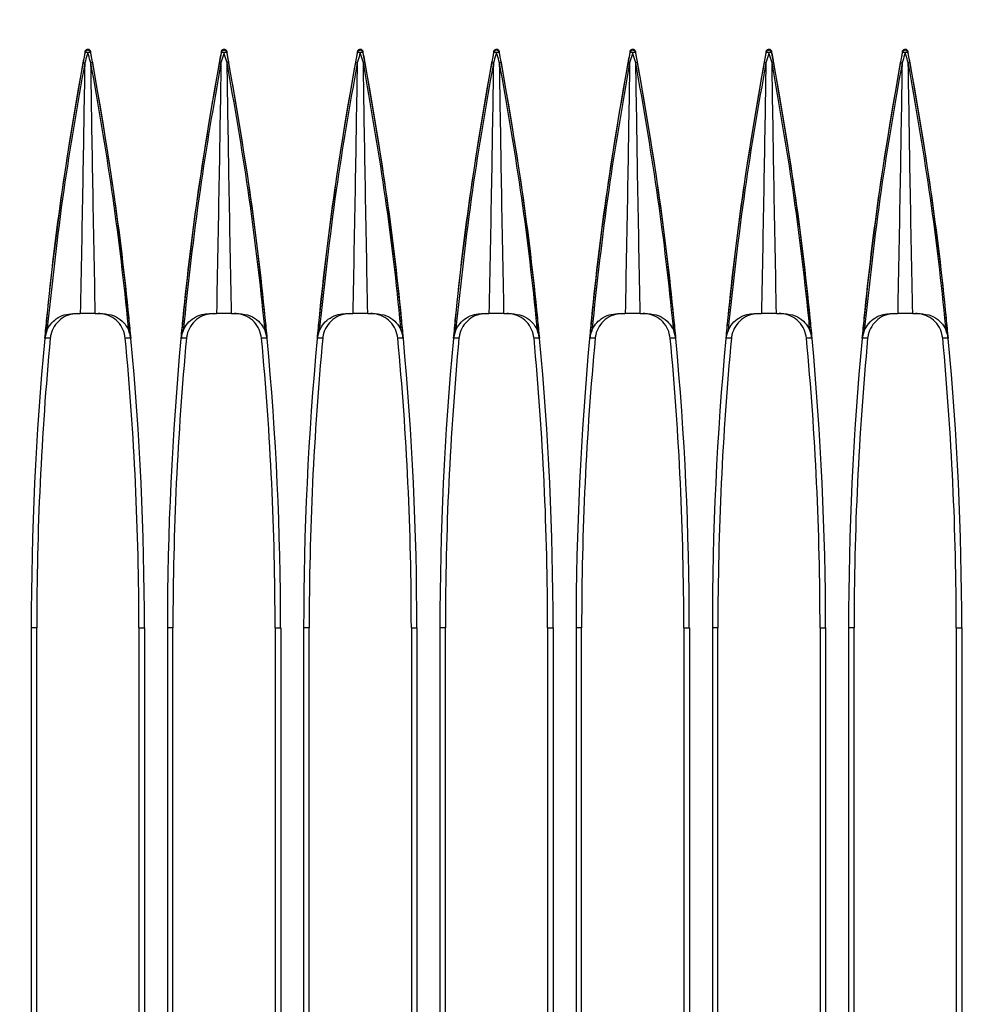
# Model space of a CAD drawing. Header units: millimetres. Extents: x 25 to 1935, y 715 to 2336.
# Tile 145 of 252: x 1314 to 1328, y 1004 to 1018. Entities that reach past the tile are written whole.
import ezdxf

# ---------------------------------------------------------------- set-up
doc = ezdxf.new("R2010")
doc.units = ezdxf.units.MM
doc.header["$LTSCALE"] = 2
doc.layers.get('0').update_dxf_attribs({"color": 2})
doc.styles.add('FS2312', font='simsun.ttf', dxfattribs={"width": 0.8})
doc.dimstyles.new('STANDARD$0', dxfattribs={"dimtxt": 3.5, "dimasz": 3, "dimexe": 1.5, "dimexo": 0.5, "dimgap": 1.5, "dimtad": 1, "dimdec": 1, "dimlfac": 5, "dimdsep": 46, "dimtxsty": 'FS2312', "dimblk1": 'OPEN', "dimblk2": 'OPEN', "dimsah": 1, "dimcen": 0, "dimclrd": 4, "dimclre": 4, "dimclrt": 4, "dimadec": 0, "dimazin": 0, "dimtfac": 1, "dimtdec": 1, "dimtmove": 1, "dimatfit": 0, "dimldrblk": 'OPEN', "dimfxl": 1, "dimtolj": 1, "dimtzin": 0, "dimlwd": 18, "dimlwe": 18, "dimarcsym": 1})

# ---------------------------------------------------------------- blocks, each defined once
blk = doc.blocks.new('_OPEN')
at = {"color": 0}
for p, q in [((-0.966, 0.259), (0, 0)), ((0, 0), (-1, 0)), ((0, 0), (-0.966, -0.259))]:
    blk.add_line(p, q, dxfattribs=at)
blk = doc.blocks.new('*D46')
at = {"color": 4, "lineweight": 18, "transparency": 16777216}
for p, q in [((1275.228, 1018.123), (1275.228, 1070.112)), ((1397.628, 1018.515), (1397.628, 1070.112)), ((1278.228, 1068.612), (1394.628, 1068.612))]:
    blk.add_line(p, q, dxfattribs=at)
at = {"layer": 'Defpoints', "color": 0, "transparency": 16777216}
for p in [(1397.628, 1068.612), (1397.628, 1018.015), (1275.228, 1017.623)]:
    blk.add_point(p, dxfattribs=at)
at = {"color": 4, "lineweight": 18, "transparency": 16777216, "xscale": 3, "yscale": 3, "zscale": 3, "rotation": 180}
blk.add_blockref('_OPEN', (1275.228, 1068.612), dxfattribs=at)
at = {"color": 4, "lineweight": 18, "transparency": 16777216, "xscale": 3, "yscale": 3, "zscale": 3}
blk.add_blockref('_OPEN', (1397.628, 1068.612), dxfattribs=at)
at = {"color": 4, "transparency": 16777216, "insert": (1336.428, 1071.862), "char_height": 3.5, "attachment_point": 5, "style": 'FS2312'}
blk.add_mtext('\\A1;612', dxfattribs=at)

msp = doc.modelspace()

# ---------------------------------------------------------------- linework, layer by layer
at = {"color": 2, "linetype": 'Continuous', "lineweight": 30}
for p, q in [((1315.389, 1017.655), (1315.389, 1017.67)), ((1315.467, 1017.67), (1315.467, 1017.655)), ((1317.389, 1017.655), (1317.389, 1017.67)), ((1317.467, 1017.67), (1317.467, 1017.655)), ((1319.389, 1017.655), (1319.389, 1017.67)), ((1319.467, 1017.67), (1319.467, 1017.655)), ((1321.389, 1017.655), (1321.389, 1017.67)), ((1321.467, 1017.67), (1321.467, 1017.655)), ((1323.389, 1017.655), (1323.389, 1017.67)), ((1323.467, 1017.67), (1323.467, 1017.655)), ((1325.389, 1017.655), (1325.389, 1017.67)), ((1325.467, 1017.67), (1325.467, 1017.655)), ((1327.389, 1017.655), (1327.389, 1017.67)), ((1327.467, 1017.67), (1327.467, 1017.655)), ((1315.21, 1013.82), (1315.318, 1013.82)), ((1315.538, 1013.82), (1315.646, 1013.82)), ((1317.21, 1013.82), (1317.318, 1013.82)), ((1317.538, 1013.82), (1317.646, 1013.82)), ((1319.21, 1013.82), (1319.318, 1013.82)), ((1319.538, 1013.82), (1319.646, 1013.82)), ((1321.21, 1013.82), (1321.318, 1013.82)), ((1321.538, 1013.82), (1321.646, 1013.82)), ((1323.21, 1013.82), (1323.318, 1013.82)), ((1323.538, 1013.82), (1323.646, 1013.82)), ((1325.21, 1013.82), (1325.318, 1013.82)), ((1325.538, 1013.82), (1325.646, 1013.82)), ((1327.21, 1013.82), (1327.318, 1013.82)), ((1327.538, 1013.82), (1327.646, 1013.82)), ((1314.597, 1009.204), (1314.597, 918.637)), ((1314.678, 1009.204), (1314.597, 1009.204)), ((1314.678, 990.62), (1314.678, 1009.204)), ((1316.178, 1009.204), (1316.26, 1009.204)), ((1316.178, 1009.204), (1316.178, 990.62)), ((1316.26, 1009.204), (1316.26, 918.637)), ((1316.597, 1009.204), (1316.597, 918.637)), ((1316.678, 1009.204), (1316.597, 1009.204)), ((1316.678, 990.62), (1316.678, 1009.204)), ((1318.178, 1009.204), (1318.26, 1009.204)), ((1318.178, 1009.204), (1318.178, 990.62)), ((1318.26, 1009.204), (1318.26, 918.637)), ((1318.597, 1009.204), (1318.597, 918.637)), ((1318.678, 1009.204), (1318.597, 1009.204)), ((1318.678, 990.62), (1318.678, 1009.204)), ((1320.178, 1009.204), (1320.26, 1009.204)), ((1320.178, 1009.204), (1320.178, 990.62)), ((1320.26, 1009.204), (1320.26, 918.637)), ((1320.597, 1009.204), (1320.597, 918.637)), ((1320.678, 1009.204), (1320.597, 1009.204)), ((1320.678, 990.62), (1320.678, 1009.204)), ((1322.178, 1009.204), (1322.26, 1009.204)), ((1322.178, 1009.204), (1322.178, 990.62)), ((1322.26, 1009.204), (1322.26, 918.637)), ((1322.597, 1009.204), (1322.597, 918.637)), ((1322.678, 1009.204), (1322.597, 1009.204)), ((1322.678, 990.62), (1322.678, 1009.204)), ((1324.178, 1009.204), (1324.26, 1009.204)), ((1324.178, 1009.204), (1324.178, 990.62)), ((1324.26, 1009.204), (1324.26, 918.637)), ((1324.597, 1009.204), (1324.597, 918.637)), ((1324.678, 1009.204), (1324.597, 1009.204)), ((1324.678, 990.62), (1324.678, 1009.204)), ((1326.178, 1009.204), (1326.26, 1009.204)), ((1326.178, 1009.204), (1326.178, 990.62)), ((1326.26, 1009.204), (1326.26, 918.637)), ((1326.597, 1009.204), (1326.597, 918.637)), ((1326.678, 1009.204), (1326.597, 1009.204)), ((1326.678, 990.62), (1326.678, 1009.204)), ((1328.178, 1009.204), (1328.26, 1009.204)), ((1328.178, 1009.204), (1328.178, 990.62)), ((1328.26, 1009.204), (1328.26, 918.637))]:
    msp.add_line(p, q, dxfattribs=at)
at = {"color": 2, "linetype": 'Continuous', "lineweight": 30, "flags": 128}
for points in [[(1314.877, 1013.458), (1314.838, 1013.458), (1314.829, 1013.458), (1314.8, 1013.458), (1314.799, 1013.458)], [(1316.058, 1013.458), (1316.057, 1013.458), (1316.018, 1013.458), (1315.979, 1013.458)], [(1316.877, 1013.458), (1316.838, 1013.458), (1316.8, 1013.458), (1316.799, 1013.458)], [(1318.058, 1013.458), (1318.057, 1013.458), (1318.018, 1013.458), (1317.979, 1013.458)], [(1318.877, 1013.458), (1318.838, 1013.458), (1318.8, 1013.458), (1318.799, 1013.458)], [(1320.058, 1013.458), (1320.057, 1013.458), (1320.018, 1013.458), (1319.979, 1013.458)], [(1320.877, 1013.458), (1320.838, 1013.458), (1320.8, 1013.458), (1320.799, 1013.458)], [(1322.058, 1013.458), (1322.057, 1013.458), (1322.018, 1013.458), (1321.979, 1013.458)], [(1322.877, 1013.458), (1322.838, 1013.458), (1322.829, 1013.458), (1322.8, 1013.458), (1322.799, 1013.458)], [(1324.058, 1013.458), (1324.057, 1013.458), (1324.018, 1013.458), (1323.979, 1013.458)], [(1324.877, 1013.458), (1324.838, 1013.458), (1324.8, 1013.458), (1324.799, 1013.458)], [(1326.058, 1013.458), (1326.057, 1013.458), (1326.018, 1013.458), (1325.979, 1013.458)], [(1326.877, 1013.458), (1326.838, 1013.458), (1326.8, 1013.458), (1326.799, 1013.458)], [(1328.058, 1013.458), (1328.057, 1013.458), (1328.018, 1013.458), (1327.979, 1013.458)]]:
    msp.add_lwpolyline(points, dxfattribs=at)
at = {"color": 2, "linetype": 'Continuous', "lineweight": 30}
for centre, radius, start, end in [((1315.428, 1017.646), 0.0402, 12.6345, 167.3655), ((1317.428, 1017.646), 0.0402, 12.6345, 167.3655), ((1319.428, 1017.646), 0.0402, 12.6345, 167.3655), ((1321.428, 1017.646), 0.0402, 12.6345, 167.3655), ((1323.428, 1017.646), 0.0402, 12.6345, 167.3655), ((1325.428, 1017.646), 0.0402, 12.6345, 167.3655), ((1327.428, 1017.646), 0.0402, 12.6345, 167.3655), ((1360.228, 1009.204), 45.631, 169.3088, 180), ((1315.398, 1017.535), 0.121, 75.3232, 94.1449), ((1315.459, 1017.535), 0.121, 85.8551, 104.6768), ((1270.628, 1009.204), 45.631, 0, 10.6912), ((1362.228, 1009.204), 45.631, 169.3088, 180), ((1317.398, 1017.535), 0.121, 75.3232, 94.1449), ((1317.459, 1017.535), 0.121, 85.8551, 104.6768), ((1272.628, 1009.204), 45.631, 0, 10.6912), ((1364.228, 1009.204), 45.631, 169.3088, 180), ((1319.398, 1017.535), 0.121, 75.3232, 94.1449), ((1319.459, 1017.535), 0.121, 85.8551, 104.6768), ((1274.628, 1009.204), 45.631, 0, 10.6912), ((1366.228, 1009.204), 45.631, 169.3088, 180), ((1321.398, 1017.535), 0.121, 75.3232, 94.1449), ((1321.459, 1017.535), 0.121, 85.8551, 104.6768), ((1276.628, 1009.204), 45.631, 0, 10.6912), ((1368.228, 1009.204), 45.631, 169.3088, 180), ((1323.398, 1017.535), 0.121, 75.3232, 94.1449), ((1323.459, 1017.535), 0.121, 85.8551, 104.6768), ((1278.628, 1009.204), 45.631, 0, 10.6912), ((1370.228, 1009.204), 45.631, 169.3088, 180), ((1325.398, 1017.535), 0.121, 75.3232, 94.1449), ((1325.459, 1017.535), 0.121, 85.8551, 104.6768), ((1280.628, 1009.204), 45.631, 0, 10.6912), ((1372.228, 1009.204), 45.631, 169.3088, 180), ((1327.398, 1017.535), 0.121, 75.3232, 94.1449), ((1327.459, 1017.535), 0.121, 85.8551, 104.6768), ((1282.628, 1009.204), 45.631, 0, 10.6912), ((1360.228, 1009.204), 45.55, 174.6418, 180), ((1270.628, 1009.204), 45.55, 0, 5.3582), ((1362.228, 1009.204), 45.55, 174.6418, 180), ((1272.628, 1009.204), 45.55, 0, 5.3582), ((1364.228, 1009.204), 45.55, 174.6418, 180), ((1274.628, 1009.204), 45.55, 0, 5.3582), ((1366.228, 1009.204), 45.55, 174.6418, 180), ((1276.628, 1009.204), 45.55, 0, 5.3582), ((1368.228, 1009.204), 45.55, 174.6418, 180), ((1278.628, 1009.204), 45.55, 0, 5.3582), ((1370.228, 1009.204), 45.55, 174.6418, 180), ((1280.628, 1009.204), 45.55, 0, 5.3582), ((1372.228, 1009.204), 45.55, 174.6418, 180), ((1282.628, 1009.204), 45.55, 0, 5.3582)]:
    msp.add_arc(centre, radius, start, end, dxfattribs=at)
for points, knots in [([(1315.389, 1017.67), (1315.39, 1017.674), (1315.393, 1017.683), (1315.402, 1017.694), (1315.414, 1017.701), (1315.428, 1017.704), (1315.441, 1017.702), (1315.453, 1017.695), (1315.462, 1017.685), (1315.466, 1017.676), (1315.467, 1017.671), (1315.467, 1017.67)], [0, 0, 0, 0, 0.126498, 0.253099, 0.376888, 0.496626, 0.613748, 0.73071, 0.849898, 0.972797, 1, 1, 1, 1]), ([(1317.389, 1017.67), (1317.39, 1017.674), (1317.393, 1017.683), (1317.402, 1017.694), (1317.414, 1017.701), (1317.428, 1017.704), (1317.441, 1017.702), (1317.453, 1017.695), (1317.462, 1017.685), (1317.466, 1017.676), (1317.467, 1017.671), (1317.467, 1017.67)], [0, 0, 0, 0, 0.126498, 0.253099, 0.376888, 0.496626, 0.613748, 0.73071, 0.849898, 0.972797, 1, 1, 1, 1]), ([(1319.389, 1017.67), (1319.39, 1017.674), (1319.393, 1017.683), (1319.402, 1017.694), (1319.414, 1017.701), (1319.428, 1017.704), (1319.441, 1017.702), (1319.453, 1017.695), (1319.462, 1017.685), (1319.466, 1017.676), (1319.467, 1017.671), (1319.467, 1017.67)], [0, 0, 0, 0, 0.126498, 0.253099, 0.376888, 0.496626, 0.613748, 0.73071, 0.849898, 0.972797, 1, 1, 1, 1]), ([(1321.389, 1017.67), (1321.39, 1017.674), (1321.393, 1017.683), (1321.402, 1017.694), (1321.414, 1017.701), (1321.428, 1017.704), (1321.441, 1017.702), (1321.453, 1017.695), (1321.462, 1017.685), (1321.466, 1017.676), (1321.467, 1017.671), (1321.467, 1017.67)], [0, 0, 0, 0, 0.126498, 0.253099, 0.376888, 0.496626, 0.613748, 0.73071, 0.849898, 0.972797, 1, 1, 1, 1]), ([(1323.389, 1017.67), (1323.39, 1017.674), (1323.393, 1017.683), (1323.402, 1017.694), (1323.414, 1017.701), (1323.428, 1017.704), (1323.441, 1017.702), (1323.453, 1017.695), (1323.462, 1017.685), (1323.466, 1017.676), (1323.467, 1017.671), (1323.467, 1017.67)], [0, 0, 0, 0, 0.126498, 0.253099, 0.376888, 0.496626, 0.613748, 0.73071, 0.849898, 0.972797, 1, 1, 1, 1]), ([(1325.389, 1017.67), (1325.39, 1017.674), (1325.393, 1017.683), (1325.402, 1017.694), (1325.414, 1017.701), (1325.428, 1017.704), (1325.441, 1017.702), (1325.453, 1017.695), (1325.462, 1017.685), (1325.466, 1017.676), (1325.467, 1017.671), (1325.467, 1017.67)], [0, 0, 0, 0, 0.126498, 0.253099, 0.376888, 0.496626, 0.613748, 0.73071, 0.849898, 0.972797, 1, 1, 1, 1]), ([(1327.389, 1017.67), (1327.39, 1017.674), (1327.393, 1017.683), (1327.402, 1017.694), (1327.414, 1017.701), (1327.428, 1017.704), (1327.441, 1017.702), (1327.453, 1017.695), (1327.462, 1017.685), (1327.466, 1017.676), (1327.467, 1017.671), (1327.467, 1017.67)], [0, 0, 0, 0, 0.126498, 0.253099, 0.376888, 0.496626, 0.613748, 0.73071, 0.849898, 0.972797, 1, 1, 1, 1]), ([(1315.361, 1017.506), (1315.363, 1017.516), (1315.373, 1017.566), (1315.382, 1017.616), (1315.389, 1017.655)], [0, 0, 0, 0, 0.207403, 1, 1, 1, 1]), ([(1315.428, 1017.651), (1315.416, 1017.612), (1315.401, 1017.562), (1315.386, 1017.512), (1315.383, 1017.502), (1315.383, 1017.502)], [0, 0, 0, 0, 0.791914, 0.999923, 1, 1, 1, 1]), ([(1315.474, 1017.502), (1315.474, 1017.502), (1315.471, 1017.512), (1315.455, 1017.562), (1315.44, 1017.612), (1315.428, 1017.651)], [0, 0, 0, 0, 0.000077, 0.208086, 1, 1, 1, 1]), ([(1315.467, 1017.655), (1315.475, 1017.616), (1315.484, 1017.566), (1315.493, 1017.516), (1315.495, 1017.506)], [0, 0, 0, 0, 0.792522, 1, 1, 1, 1]), ([(1317.361, 1017.506), (1317.363, 1017.516), (1317.373, 1017.566), (1317.382, 1017.616), (1317.389, 1017.655)], [0, 0, 0, 0, 0.207403, 1, 1, 1, 1]), ([(1317.428, 1017.651), (1317.416, 1017.612), (1317.401, 1017.562), (1317.386, 1017.512), (1317.383, 1017.502), (1317.383, 1017.502)], [0, 0, 0, 0, 0.791914, 0.999923, 1, 1, 1, 1]), ([(1317.474, 1017.502), (1317.474, 1017.502), (1317.471, 1017.512), (1317.455, 1017.562), (1317.44, 1017.612), (1317.428, 1017.651)], [0, 0, 0, 0, 0.000077, 0.208086, 1, 1, 1, 1]), ([(1317.467, 1017.655), (1317.475, 1017.616), (1317.484, 1017.566), (1317.493, 1017.516), (1317.495, 1017.506)], [0, 0, 0, 0, 0.792522, 1, 1, 1, 1]), ([(1319.361, 1017.506), (1319.363, 1017.516), (1319.373, 1017.566), (1319.382, 1017.616), (1319.389, 1017.655)], [0, 0, 0, 0, 0.2074033, 1, 1, 1, 1]), ([(1319.428, 1017.651), (1319.416, 1017.612), (1319.401, 1017.562), (1319.386, 1017.512), (1319.383, 1017.502), (1319.383, 1017.502)], [0, 0, 0, 0, 0.791914, 0.999923, 1, 1, 1, 1]), ([(1319.474, 1017.502), (1319.474, 1017.502), (1319.471, 1017.512), (1319.455, 1017.562), (1319.44, 1017.612), (1319.428, 1017.651)], [0, 0, 0, 0, 0.000077, 0.208086, 1, 1, 1, 1]), ([(1319.467, 1017.655), (1319.475, 1017.616), (1319.484, 1017.566), (1319.493, 1017.516), (1319.495, 1017.506)], [0, 0, 0, 0, 0.792522, 1, 1, 1, 1]), ([(1321.361, 1017.506), (1321.363, 1017.516), (1321.373, 1017.566), (1321.382, 1017.616), (1321.389, 1017.655)], [0, 0, 0, 0, 0.2074033, 1, 1, 1, 1]), ([(1321.428, 1017.651), (1321.416, 1017.612), (1321.401, 1017.562), (1321.386, 1017.512), (1321.383, 1017.502), (1321.383, 1017.502)], [0, 0, 0, 0, 0.791914, 0.999923, 1, 1, 1, 1]), ([(1321.474, 1017.502), (1321.474, 1017.502), (1321.471, 1017.512), (1321.455, 1017.562), (1321.44, 1017.612), (1321.428, 1017.651)], [0, 0, 0, 0, 0.000077, 0.208086, 1, 1, 1, 1]), ([(1321.467, 1017.655), (1321.475, 1017.616), (1321.484, 1017.566), (1321.493, 1017.516), (1321.495, 1017.506)], [0, 0, 0, 0, 0.792522, 1, 1, 1, 1]), ([(1323.361, 1017.506), (1323.363, 1017.516), (1323.373, 1017.566), (1323.382, 1017.616), (1323.389, 1017.655)], [0, 0, 0, 0, 0.2074033, 1, 1, 1, 1]), ([(1323.428, 1017.651), (1323.416, 1017.612), (1323.401, 1017.562), (1323.386, 1017.512), (1323.383, 1017.502), (1323.383, 1017.502)], [0, 0, 0, 0, 0.791914, 0.999923, 1, 1, 1, 1]), ([(1323.474, 1017.502), (1323.474, 1017.502), (1323.471, 1017.512), (1323.455, 1017.562), (1323.44, 1017.612), (1323.428, 1017.651)], [0, 0, 0, 0, 0.000077, 0.208086, 1, 1, 1, 1]), ([(1323.467, 1017.655), (1323.475, 1017.616), (1323.484, 1017.566), (1323.493, 1017.516), (1323.495, 1017.506)], [0, 0, 0, 0, 0.792522, 1, 1, 1, 1]), ([(1325.361, 1017.506), (1325.363, 1017.516), (1325.373, 1017.566), (1325.382, 1017.616), (1325.389, 1017.655)], [0, 0, 0, 0, 0.207403, 1, 1, 1, 1]), ([(1325.428, 1017.651), (1325.416, 1017.612), (1325.401, 1017.562), (1325.386, 1017.512), (1325.383, 1017.502), (1325.383, 1017.502)], [0, 0, 0, 0, 0.791914, 0.999923, 1, 1, 1, 1]), ([(1325.474, 1017.502), (1325.474, 1017.502), (1325.471, 1017.512), (1325.455, 1017.562), (1325.44, 1017.612), (1325.428, 1017.651)], [0, 0, 0, 0, 0.000077, 0.208086, 1, 1, 1, 1]), ([(1325.467, 1017.655), (1325.475, 1017.616), (1325.484, 1017.566), (1325.493, 1017.516), (1325.495, 1017.506)], [0, 0, 0, 0, 0.792522, 1, 1, 1, 1]), ([(1327.361, 1017.506), (1327.363, 1017.516), (1327.373, 1017.566), (1327.382, 1017.616), (1327.389, 1017.655)], [0, 0, 0, 0, 0.207403, 1, 1, 1, 1]), ([(1327.428, 1017.651), (1327.416, 1017.612), (1327.401, 1017.562), (1327.386, 1017.512), (1327.383, 1017.502), (1327.383, 1017.502)], [0, 0, 0, 0, 0.791914, 0.999923, 1, 1, 1, 1]), ([(1327.474, 1017.502), (1327.474, 1017.502), (1327.471, 1017.512), (1327.455, 1017.562), (1327.44, 1017.612), (1327.428, 1017.651)], [0, 0, 0, 0, 0.000077, 0.208086, 1, 1, 1, 1]), ([(1327.467, 1017.655), (1327.475, 1017.616), (1327.484, 1017.566), (1327.493, 1017.516), (1327.495, 1017.506)], [0, 0, 0, 0, 0.792522, 1, 1, 1, 1]), ([(1314.799, 1013.458), (1314.808, 1013.557), (1314.878, 1014.285), (1315.039, 1015.639), (1315.254, 1016.884), (1315.361, 1017.506)], [0, 0, 0, 0, 0.073363, 0.53668, 1, 1, 1, 1]), ([(1315.383, 1017.502), (1315.274, 1016.88), (1315.045, 1015.575), (1314.902, 1014.258), (1314.827, 1013.568)], [0, 0, 0, 0, 0.476437, 1, 1, 1, 1]), ([(1315.383, 1017.502), (1315.373, 1016.908), (1315.354, 1015.681), (1315.33, 1014.453), (1315.318, 1013.82)], [0, 0, 0, 0, 0.48457, 1, 1, 1, 1]), ([(1316.03, 1013.568), (1316.024, 1013.63), (1315.955, 1014.321), (1315.798, 1015.637), (1315.582, 1016.88), (1315.474, 1017.502)], [0, 0, 0, 0, 0.04722, 0.52362, 1, 1, 1, 1]), ([(1315.538, 1013.82), (1315.526, 1014.453), (1315.502, 1015.681), (1315.483, 1016.908), (1315.474, 1017.502)], [0, 0, 0, 0, 0.51543, 1, 1, 1, 1]), ([(1315.495, 1017.506), (1315.602, 1016.884), (1315.817, 1015.639), (1315.978, 1014.285), (1316.048, 1013.557), (1316.058, 1013.458)], [0, 0, 0, 0, 0.463268, 0.926536, 1, 1, 1, 1]), ([(1316.799, 1013.458), (1316.808, 1013.557), (1316.878, 1014.285), (1317.039, 1015.639), (1317.254, 1016.884), (1317.361, 1017.506)], [0, 0, 0, 0, 0.073363, 0.53668, 1, 1, 1, 1]), ([(1317.383, 1017.502), (1317.274, 1016.88), (1317.045, 1015.575), (1316.902, 1014.258), (1316.827, 1013.568)], [0, 0, 0, 0, 0.476437, 1, 1, 1, 1]), ([(1317.383, 1017.502), (1317.373, 1016.908), (1317.354, 1015.681), (1317.33, 1014.453), (1317.318, 1013.82)], [0, 0, 0, 0, 0.48457, 1, 1, 1, 1]), ([(1318.03, 1013.568), (1318.024, 1013.63), (1317.955, 1014.321), (1317.798, 1015.637), (1317.582, 1016.88), (1317.474, 1017.502)], [0, 0, 0, 0, 0.04722, 0.52362, 1, 1, 1, 1]), ([(1317.538, 1013.82), (1317.526, 1014.453), (1317.502, 1015.681), (1317.483, 1016.908), (1317.474, 1017.502)], [0, 0, 0, 0, 0.51543, 1, 1, 1, 1]), ([(1317.495, 1017.506), (1317.602, 1016.884), (1317.817, 1015.639), (1317.978, 1014.285), (1318.048, 1013.557), (1318.058, 1013.458)], [0, 0, 0, 0, 0.463268, 0.9265359, 1, 1, 1, 1]), ([(1318.799, 1013.458), (1318.808, 1013.557), (1318.878, 1014.285), (1319.039, 1015.639), (1319.254, 1016.884), (1319.361, 1017.506)], [0, 0, 0, 0, 0.073363, 0.53668, 1, 1, 1, 1]), ([(1319.383, 1017.502), (1319.274, 1016.88), (1319.045, 1015.575), (1318.902, 1014.258), (1318.827, 1013.568)], [0, 0, 0, 0, 0.476437, 1, 1, 1, 1]), ([(1319.383, 1017.502), (1319.373, 1016.908), (1319.354, 1015.681), (1319.33, 1014.453), (1319.318, 1013.82)], [0, 0, 0, 0, 0.48457, 1, 1, 1, 1]), ([(1320.03, 1013.568), (1320.024, 1013.63), (1319.955, 1014.321), (1319.798, 1015.637), (1319.582, 1016.88), (1319.474, 1017.502)], [0, 0, 0, 0, 0.04722, 0.52362, 1, 1, 1, 1]), ([(1319.538, 1013.82), (1319.526, 1014.453), (1319.502, 1015.681), (1319.483, 1016.908), (1319.474, 1017.502)], [0, 0, 0, 0, 0.51543, 1, 1, 1, 1]), ([(1319.495, 1017.506), (1319.602, 1016.884), (1319.817, 1015.639), (1319.978, 1014.285), (1320.048, 1013.557), (1320.058, 1013.458)], [0, 0, 0, 0, 0.463268, 0.926536, 1, 1, 1, 1]), ([(1320.799, 1013.458), (1320.808, 1013.557), (1320.878, 1014.285), (1321.039, 1015.639), (1321.254, 1016.884), (1321.361, 1017.506)], [0, 0, 0, 0, 0.073363, 0.53668, 1, 1, 1, 1]), ([(1321.383, 1017.502), (1321.274, 1016.88), (1321.045, 1015.575), (1320.902, 1014.258), (1320.827, 1013.568)], [0, 0, 0, 0, 0.476437, 1, 1, 1, 1]), ([(1321.383, 1017.502), (1321.373, 1016.908), (1321.354, 1015.681), (1321.33, 1014.453), (1321.318, 1013.82)], [0, 0, 0, 0, 0.48457, 1, 1, 1, 1]), ([(1322.03, 1013.568), (1322.024, 1013.63), (1321.955, 1014.321), (1321.798, 1015.637), (1321.582, 1016.88), (1321.474, 1017.502)], [0, 0, 0, 0, 0.04722, 0.52362, 1, 1, 1, 1]), ([(1321.538, 1013.82), (1321.526, 1014.453), (1321.502, 1015.681), (1321.483, 1016.908), (1321.474, 1017.502)], [0, 0, 0, 0, 0.51543, 1, 1, 1, 1]), ([(1321.495, 1017.506), (1321.602, 1016.884), (1321.817, 1015.639), (1321.978, 1014.285), (1322.048, 1013.557), (1322.058, 1013.458)], [0, 0, 0, 0, 0.463268, 0.926536, 1, 1, 1, 1]), ([(1322.799, 1013.458), (1322.808, 1013.557), (1322.878, 1014.285), (1323.039, 1015.639), (1323.254, 1016.884), (1323.361, 1017.506)], [0, 0, 0, 0, 0.073363, 0.53668, 1, 1, 1, 1]), ([(1323.383, 1017.502), (1323.274, 1016.88), (1323.045, 1015.575), (1322.902, 1014.258), (1322.827, 1013.568)], [0, 0, 0, 0, 0.476437, 1, 1, 1, 1]), ([(1323.383, 1017.502), (1323.373, 1016.908), (1323.354, 1015.681), (1323.33, 1014.453), (1323.318, 1013.82)], [0, 0, 0, 0, 0.48457, 1, 1, 1, 1]), ([(1324.03, 1013.568), (1324.024, 1013.63), (1323.955, 1014.321), (1323.798, 1015.637), (1323.582, 1016.88), (1323.474, 1017.502)], [0, 0, 0, 0, 0.04722, 0.52362, 1, 1, 1, 1]), ([(1323.538, 1013.82), (1323.526, 1014.453), (1323.502, 1015.681), (1323.483, 1016.908), (1323.474, 1017.502)], [0, 0, 0, 0, 0.51543, 1, 1, 1, 1]), ([(1323.495, 1017.506), (1323.602, 1016.884), (1323.817, 1015.639), (1323.978, 1014.285), (1324.048, 1013.557), (1324.058, 1013.458)], [0, 0, 0, 0, 0.463268, 0.926536, 1, 1, 1, 1]), ([(1324.799, 1013.458), (1324.808, 1013.557), (1324.878, 1014.285), (1325.039, 1015.639), (1325.254, 1016.884), (1325.361, 1017.506)], [0, 0, 0, 0, 0.073363, 0.53668, 1, 1, 1, 1]), ([(1325.383, 1017.502), (1325.274, 1016.88), (1325.045, 1015.575), (1324.902, 1014.258), (1324.827, 1013.568)], [0, 0, 0, 0, 0.476437, 1, 1, 1, 1]), ([(1325.383, 1017.502), (1325.373, 1016.908), (1325.354, 1015.681), (1325.33, 1014.453), (1325.318, 1013.82)], [0, 0, 0, 0, 0.48457, 1, 1, 1, 1]), ([(1326.03, 1013.568), (1326.024, 1013.63), (1325.955, 1014.321), (1325.798, 1015.637), (1325.582, 1016.88), (1325.474, 1017.502)], [0, 0, 0, 0, 0.04722, 0.52362, 1, 1, 1, 1]), ([(1325.538, 1013.82), (1325.526, 1014.453), (1325.502, 1015.681), (1325.483, 1016.908), (1325.474, 1017.502)], [0, 0, 0, 0, 0.51543, 1, 1, 1, 1]), ([(1325.495, 1017.506), (1325.602, 1016.884), (1325.817, 1015.639), (1325.978, 1014.285), (1326.048, 1013.557), (1326.058, 1013.458)], [0, 0, 0, 0, 0.463268, 0.926536, 1, 1, 1, 1]), ([(1326.799, 1013.458), (1326.808, 1013.557), (1326.878, 1014.285), (1327.039, 1015.639), (1327.254, 1016.884), (1327.361, 1017.506)], [0, 0, 0, 0, 0.073363, 0.53668, 1, 1, 1, 1]), ([(1327.383, 1017.502), (1327.274, 1016.88), (1327.045, 1015.575), (1326.902, 1014.258), (1326.827, 1013.568)], [0, 0, 0, 0, 0.476437, 1, 1, 1, 1]), ([(1327.383, 1017.502), (1327.373, 1016.908), (1327.354, 1015.681), (1327.33, 1014.453), (1327.318, 1013.82)], [0, 0, 0, 0, 0.48457, 1, 1, 1, 1]), ([(1328.03, 1013.568), (1328.024, 1013.63), (1327.955, 1014.321), (1327.798, 1015.637), (1327.582, 1016.88), (1327.474, 1017.502)], [0, 0, 0, 0, 0.04722, 0.52362, 1, 1, 1, 1]), ([(1327.538, 1013.82), (1327.526, 1014.453), (1327.502, 1015.681), (1327.483, 1016.908), (1327.474, 1017.502)], [0, 0, 0, 0, 0.51543, 1, 1, 1, 1]), ([(1327.495, 1017.506), (1327.602, 1016.884), (1327.817, 1015.639), (1327.978, 1014.285), (1328.048, 1013.557), (1328.058, 1013.458)], [0, 0, 0, 0, 0.463268, 0.9265359, 1, 1, 1, 1]), ([(1314.827, 1013.568), (1314.827, 1013.569), (1314.841, 1013.604), (1314.882, 1013.671), (1314.969, 1013.752), (1315.082, 1013.809), (1315.167, 1013.817), (1315.21, 1013.82)], [0, 0, 0, 0, 0.002544, 0.214523, 0.443124, 0.714362, 1, 1, 1, 1]), ([(1315.276, 1013.82), (1315.231, 1013.816), (1315.141, 1013.807), (1315.021, 1013.738), (1314.93, 1013.636), (1314.888, 1013.536), (1314.879, 1013.475), (1314.877, 1013.458)], [0, 0, 0, 0, 0.22861, 0.457225, 0.685714, 0.913942, 1, 1, 1, 1]), ([(1315.538, 1013.82), (1315.518, 1013.82), (1315.478, 1013.82), (1315.41, 1013.82), (1315.355, 1013.82), (1315.327, 1013.82), (1315.318, 1013.82)], [0, 0, 0, 0, 0.289036, 0.577992, 0.866411, 1, 1, 1, 1]), ([(1315.979, 1013.458), (1315.971, 1013.502), (1315.953, 1013.591), (1315.874, 1013.704), (1315.764, 1013.784), (1315.66, 1013.817), (1315.598, 1013.82), (1315.58, 1013.82)], [0, 0, 0, 0, 0.227964, 0.455923, 0.684031, 0.912408, 1, 1, 1, 1]), ([(1315.646, 1013.82), (1315.703, 1013.814), (1315.805, 1013.803), (1315.931, 1013.72), (1315.999, 1013.636), (1316.023, 1013.582), (1316.03, 1013.568)], [0, 0, 0, 0, 0.37377, 0.669739, 0.912396, 1, 1, 1, 1]), ([(1316.827, 1013.568), (1316.847, 1013.606), (1316.887, 1013.683), (1316.987, 1013.764), (1317.097, 1013.812), (1317.175, 1013.818), (1317.21, 1013.82)], [0, 0, 0, 0, 0.244318, 0.487298, 0.766339, 1, 1, 1, 1]), ([(1317.276, 1013.82), (1317.231, 1013.816), (1317.141, 1013.807), (1317.021, 1013.738), (1316.93, 1013.636), (1316.888, 1013.536), (1316.879, 1013.475), (1316.877, 1013.458)], [0, 0, 0, 0, 0.22861, 0.457225, 0.685714, 0.913942, 1, 1, 1, 1]), ([(1317.538, 1013.82), (1317.518, 1013.82), (1317.478, 1013.82), (1317.41, 1013.82), (1317.355, 1013.82), (1317.327, 1013.82), (1317.318, 1013.82)], [0, 0, 0, 0, 0.289036, 0.577992, 0.866411, 1, 1, 1, 1]), ([(1317.979, 1013.458), (1317.971, 1013.502), (1317.953, 1013.591), (1317.874, 1013.704), (1317.764, 1013.784), (1317.66, 1013.817), (1317.598, 1013.82), (1317.58, 1013.82)], [0, 0, 0, 0, 0.227964, 0.455923, 0.684031, 0.912408, 1, 1, 1, 1]), ([(1317.646, 1013.82), (1317.703, 1013.814), (1317.805, 1013.803), (1317.931, 1013.72), (1317.999, 1013.636), (1318.023, 1013.582), (1318.03, 1013.568)], [0, 0, 0, 0, 0.37377, 0.669739, 0.912396, 1, 1, 1, 1]), ([(1318.827, 1013.568), (1318.847, 1013.606), (1318.887, 1013.683), (1318.987, 1013.764), (1319.097, 1013.812), (1319.175, 1013.818), (1319.21, 1013.82)], [0, 0, 0, 0, 0.244318, 0.487298, 0.766339, 1, 1, 1, 1]), ([(1319.276, 1013.82), (1319.231, 1013.816), (1319.141, 1013.807), (1319.021, 1013.738), (1318.93, 1013.636), (1318.888, 1013.536), (1318.879, 1013.475), (1318.877, 1013.458)], [0, 0, 0, 0, 0.2286101, 0.4572245, 0.685714, 0.9139416, 1, 1, 1, 1]), ([(1319.538, 1013.82), (1319.518, 1013.82), (1319.478, 1013.82), (1319.41, 1013.82), (1319.355, 1013.82), (1319.327, 1013.82), (1319.318, 1013.82)], [0, 0, 0, 0, 0.289036, 0.577992, 0.866411, 1, 1, 1, 1]), ([(1319.979, 1013.458), (1319.971, 1013.502), (1319.953, 1013.591), (1319.874, 1013.704), (1319.764, 1013.784), (1319.66, 1013.817), (1319.598, 1013.82), (1319.58, 1013.82)], [0, 0, 0, 0, 0.227964, 0.455923, 0.684031, 0.912408, 1, 1, 1, 1]), ([(1319.646, 1013.82), (1319.703, 1013.814), (1319.805, 1013.803), (1319.931, 1013.72), (1319.999, 1013.636), (1320.023, 1013.582), (1320.03, 1013.568)], [0, 0, 0, 0, 0.37377, 0.669739, 0.912396, 1, 1, 1, 1]), ([(1320.827, 1013.568), (1320.847, 1013.606), (1320.887, 1013.683), (1320.987, 1013.764), (1321.097, 1013.812), (1321.175, 1013.818), (1321.21, 1013.82)], [0, 0, 0, 0, 0.244318, 0.487298, 0.766339, 1, 1, 1, 1]), ([(1321.276, 1013.82), (1321.231, 1013.816), (1321.141, 1013.807), (1321.021, 1013.738), (1320.93, 1013.636), (1320.888, 1013.536), (1320.879, 1013.475), (1320.877, 1013.458)], [0, 0, 0, 0, 0.22861, 0.457225, 0.685714, 0.913942, 1, 1, 1, 1]), ([(1321.538, 1013.82), (1321.518, 1013.82), (1321.478, 1013.82), (1321.41, 1013.82), (1321.355, 1013.82), (1321.327, 1013.82), (1321.318, 1013.82)], [0, 0, 0, 0, 0.289036, 0.577992, 0.866411, 1, 1, 1, 1]), ([(1321.979, 1013.458), (1321.971, 1013.502), (1321.953, 1013.591), (1321.874, 1013.704), (1321.764, 1013.784), (1321.66, 1013.817), (1321.598, 1013.82), (1321.58, 1013.82)], [0, 0, 0, 0, 0.227964, 0.4559225, 0.684031, 0.9124081, 1, 1, 1, 1]), ([(1321.646, 1013.82), (1321.703, 1013.814), (1321.805, 1013.803), (1321.931, 1013.72), (1321.999, 1013.636), (1322.023, 1013.582), (1322.03, 1013.568)], [0, 0, 0, 0, 0.3737696, 0.6697393, 0.9123961, 1, 1, 1, 1]), ([(1322.827, 1013.568), (1322.827, 1013.569), (1322.841, 1013.604), (1322.882, 1013.671), (1322.969, 1013.752), (1323.082, 1013.809), (1323.167, 1013.817), (1323.21, 1013.82)], [0, 0, 0, 0, 0.002544, 0.214523, 0.443124, 0.714362, 1, 1, 1, 1]), ([(1323.276, 1013.82), (1323.231, 1013.816), (1323.141, 1013.807), (1323.021, 1013.738), (1322.93, 1013.636), (1322.888, 1013.536), (1322.879, 1013.475), (1322.877, 1013.458)], [0, 0, 0, 0, 0.22861, 0.457225, 0.685714, 0.913942, 1, 1, 1, 1]), ([(1323.538, 1013.82), (1323.518, 1013.82), (1323.478, 1013.82), (1323.41, 1013.82), (1323.355, 1013.82), (1323.327, 1013.82), (1323.318, 1013.82)], [0, 0, 0, 0, 0.289036, 0.577992, 0.866411, 1, 1, 1, 1]), ([(1323.979, 1013.458), (1323.971, 1013.502), (1323.953, 1013.591), (1323.874, 1013.704), (1323.764, 1013.784), (1323.66, 1013.817), (1323.598, 1013.82), (1323.58, 1013.82)], [0, 0, 0, 0, 0.227964, 0.4559225, 0.684031, 0.9124081, 1, 1, 1, 1]), ([(1323.646, 1013.82), (1323.703, 1013.814), (1323.805, 1013.803), (1323.931, 1013.72), (1323.999, 1013.636), (1324.023, 1013.582), (1324.03, 1013.568)], [0, 0, 0, 0, 0.37377, 0.669739, 0.912396, 1, 1, 1, 1]), ([(1324.827, 1013.568), (1324.847, 1013.606), (1324.887, 1013.683), (1324.987, 1013.764), (1325.097, 1013.812), (1325.175, 1013.818), (1325.21, 1013.82)], [0, 0, 0, 0, 0.244318, 0.487298, 0.766339, 1, 1, 1, 1]), ([(1325.276, 1013.82), (1325.231, 1013.816), (1325.141, 1013.807), (1325.021, 1013.738), (1324.93, 1013.636), (1324.888, 1013.536), (1324.879, 1013.475), (1324.877, 1013.458)], [0, 0, 0, 0, 0.22861, 0.457225, 0.685714, 0.913942, 1, 1, 1, 1]), ([(1325.538, 1013.82), (1325.518, 1013.82), (1325.478, 1013.82), (1325.41, 1013.82), (1325.355, 1013.82), (1325.327, 1013.82), (1325.318, 1013.82)], [0, 0, 0, 0, 0.289036, 0.577992, 0.866411, 1, 1, 1, 1]), ([(1325.979, 1013.458), (1325.971, 1013.502), (1325.953, 1013.591), (1325.874, 1013.704), (1325.764, 1013.784), (1325.66, 1013.817), (1325.598, 1013.82), (1325.58, 1013.82)], [0, 0, 0, 0, 0.227964, 0.455923, 0.684031, 0.912408, 1, 1, 1, 1]), ([(1325.646, 1013.82), (1325.703, 1013.814), (1325.805, 1013.803), (1325.931, 1013.72), (1325.999, 1013.636), (1326.023, 1013.582), (1326.03, 1013.568)], [0, 0, 0, 0, 0.37377, 0.669739, 0.912396, 1, 1, 1, 1]), ([(1326.827, 1013.568), (1326.847, 1013.606), (1326.887, 1013.683), (1326.987, 1013.764), (1327.097, 1013.812), (1327.175, 1013.818), (1327.21, 1013.82)], [0, 0, 0, 0, 0.244318, 0.487298, 0.766339, 1, 1, 1, 1]), ([(1327.276, 1013.82), (1327.231, 1013.816), (1327.141, 1013.807), (1327.021, 1013.738), (1326.93, 1013.636), (1326.888, 1013.536), (1326.879, 1013.475), (1326.877, 1013.458)], [0, 0, 0, 0, 0.22861, 0.457225, 0.685714, 0.913942, 1, 1, 1, 1]), ([(1327.538, 1013.82), (1327.518, 1013.82), (1327.478, 1013.82), (1327.41, 1013.82), (1327.355, 1013.82), (1327.327, 1013.82), (1327.318, 1013.82)], [0, 0, 0, 0, 0.289036, 0.577992, 0.866411, 1, 1, 1, 1]), ([(1327.979, 1013.458), (1327.971, 1013.502), (1327.953, 1013.591), (1327.874, 1013.704), (1327.764, 1013.784), (1327.66, 1013.817), (1327.598, 1013.82), (1327.58, 1013.82)], [0, 0, 0, 0, 0.227964, 0.455923, 0.684031, 0.912408, 1, 1, 1, 1]), ([(1327.646, 1013.82), (1327.703, 1013.814), (1327.805, 1013.803), (1327.931, 1013.72), (1327.999, 1013.636), (1328.023, 1013.582), (1328.03, 1013.568)], [0, 0, 0, 0, 0.37377, 0.669739, 0.912396, 1, 1, 1, 1]), ([(1314.827, 1013.568), (1314.819, 1013.546), (1314.806, 1013.51), (1314.8, 1013.473), (1314.799, 1013.458), (1314.799, 1013.458)], [0, 0, 0, 0, 0.606844, 0.984827, 1, 1, 1, 1]), ([(1316.058, 1013.458), (1316.058, 1013.458), (1316.056, 1013.47), (1316.051, 1013.508), (1316.038, 1013.543), (1316.03, 1013.568)], [0, 0, 0, 0, 0.015177, 0.320223, 1, 1, 1, 1]), ([(1316.827, 1013.568), (1316.819, 1013.546), (1316.806, 1013.51), (1316.8, 1013.473), (1316.799, 1013.458), (1316.799, 1013.458)], [0, 0, 0, 0, 0.606844, 0.984827, 1, 1, 1, 1]), ([(1318.058, 1013.458), (1318.058, 1013.458), (1318.056, 1013.47), (1318.051, 1013.508), (1318.038, 1013.543), (1318.03, 1013.568)], [0, 0, 0, 0, 0.015177, 0.320223, 1, 1, 1, 1]), ([(1318.827, 1013.568), (1318.819, 1013.546), (1318.806, 1013.51), (1318.8, 1013.473), (1318.799, 1013.458), (1318.799, 1013.458)], [0, 0, 0, 0, 0.606844, 0.984827, 1, 1, 1, 1]), ([(1320.058, 1013.458), (1320.058, 1013.458), (1320.056, 1013.47), (1320.051, 1013.508), (1320.038, 1013.543), (1320.03, 1013.568)], [0, 0, 0, 0, 0.015177, 0.3202234, 1, 1, 1, 1]), ([(1320.827, 1013.568), (1320.819, 1013.546), (1320.806, 1013.51), (1320.8, 1013.473), (1320.799, 1013.458), (1320.799, 1013.458)], [0, 0, 0, 0, 0.606844, 0.984827, 1, 1, 1, 1]), ([(1322.058, 1013.458), (1322.058, 1013.458), (1322.056, 1013.47), (1322.051, 1013.508), (1322.038, 1013.543), (1322.03, 1013.568)], [0, 0, 0, 0, 0.015177, 0.3202234, 1, 1, 1, 1]), ([(1322.827, 1013.568), (1322.819, 1013.546), (1322.806, 1013.51), (1322.8, 1013.473), (1322.799, 1013.458), (1322.799, 1013.458)], [0, 0, 0, 0, 0.606844, 0.984827, 1, 1, 1, 1]), ([(1324.058, 1013.458), (1324.058, 1013.458), (1324.056, 1013.47), (1324.051, 1013.508), (1324.038, 1013.543), (1324.03, 1013.568)], [0, 0, 0, 0, 0.015177, 0.320223, 1, 1, 1, 1]), ([(1324.827, 1013.568), (1324.819, 1013.546), (1324.806, 1013.51), (1324.8, 1013.473), (1324.799, 1013.458), (1324.799, 1013.458)], [0, 0, 0, 0, 0.606844, 0.984827, 1, 1, 1, 1]), ([(1326.058, 1013.458), (1326.058, 1013.458), (1326.056, 1013.47), (1326.051, 1013.508), (1326.038, 1013.543), (1326.03, 1013.568)], [0, 0, 0, 0, 0.015177, 0.320223, 1, 1, 1, 1]), ([(1326.827, 1013.568), (1326.819, 1013.546), (1326.806, 1013.51), (1326.8, 1013.473), (1326.799, 1013.458), (1326.799, 1013.458)], [0, 0, 0, 0, 0.606844, 0.984827, 1, 1, 1, 1]), ([(1328.058, 1013.458), (1328.058, 1013.458), (1328.056, 1013.47), (1328.051, 1013.508), (1328.038, 1013.543), (1328.03, 1013.568)], [0, 0, 0, 0, 0.015177, 0.320223, 1, 1, 1, 1])]:
    msp.add_open_spline(points, degree=3, knots=knots, dxfattribs=at)
for points in [[(1315.361, 1017.506), (1315.362, 1017.506), (1315.363, 1017.506), (1315.367, 1017.505), (1315.374, 1017.504), (1315.38, 1017.503), (1315.383, 1017.502)], [(1315.495, 1017.506), (1315.494, 1017.506), (1315.494, 1017.506), (1315.489, 1017.505), (1315.483, 1017.504), (1315.477, 1017.503), (1315.474, 1017.502)], [(1317.361, 1017.506), (1317.362, 1017.506), (1317.363, 1017.506), (1317.367, 1017.505), (1317.374, 1017.504), (1317.38, 1017.503), (1317.383, 1017.502)], [(1317.495, 1017.506), (1317.494, 1017.506), (1317.494, 1017.506), (1317.489, 1017.505), (1317.483, 1017.504), (1317.477, 1017.503), (1317.474, 1017.502)], [(1319.361, 1017.506), (1319.362, 1017.506), (1319.363, 1017.506), (1319.367, 1017.505), (1319.374, 1017.504), (1319.38, 1017.503), (1319.383, 1017.502)], [(1319.495, 1017.506), (1319.494, 1017.506), (1319.494, 1017.506), (1319.489, 1017.505), (1319.483, 1017.504), (1319.477, 1017.503), (1319.474, 1017.502)], [(1321.361, 1017.506), (1321.362, 1017.506), (1321.363, 1017.506), (1321.367, 1017.505), (1321.374, 1017.504), (1321.38, 1017.503), (1321.383, 1017.502)], [(1321.495, 1017.506), (1321.494, 1017.506), (1321.494, 1017.506), (1321.489, 1017.505), (1321.483, 1017.504), (1321.477, 1017.503), (1321.474, 1017.502)], [(1323.361, 1017.506), (1323.362, 1017.506), (1323.363, 1017.506), (1323.367, 1017.505), (1323.374, 1017.504), (1323.38, 1017.503), (1323.383, 1017.502)], [(1323.495, 1017.506), (1323.494, 1017.506), (1323.494, 1017.506), (1323.489, 1017.505), (1323.483, 1017.504), (1323.477, 1017.503), (1323.474, 1017.502)], [(1325.361, 1017.506), (1325.362, 1017.506), (1325.363, 1017.506), (1325.367, 1017.505), (1325.374, 1017.504), (1325.38, 1017.503), (1325.383, 1017.502)], [(1325.495, 1017.506), (1325.494, 1017.506), (1325.494, 1017.506), (1325.489, 1017.505), (1325.483, 1017.504), (1325.477, 1017.503), (1325.474, 1017.502)], [(1327.361, 1017.506), (1327.362, 1017.506), (1327.363, 1017.506), (1327.367, 1017.505), (1327.374, 1017.504), (1327.38, 1017.503), (1327.383, 1017.502)], [(1327.495, 1017.506), (1327.494, 1017.506), (1327.494, 1017.506), (1327.489, 1017.505), (1327.483, 1017.504), (1327.477, 1017.503), (1327.474, 1017.502)]]:
    msp.add_open_spline(points, degree=3, dxfattribs=at)

# ---------------------------------------------------------------- dimensions: what is measured, and where the dimension line sits
dim = msp.add_linear_dim(base=(1397.628, 1068.612), p1=(1275.228, 1017.623), p2=(1397.628, 1018.015), dimstyle='STANDARD$0')
dim.commit()
dim.dimension.update_dxf_attribs({"geometry": '*D46', "text_midpoint": (1336.428, 1071.862)})

doc.saveas('drawing.dxf')
